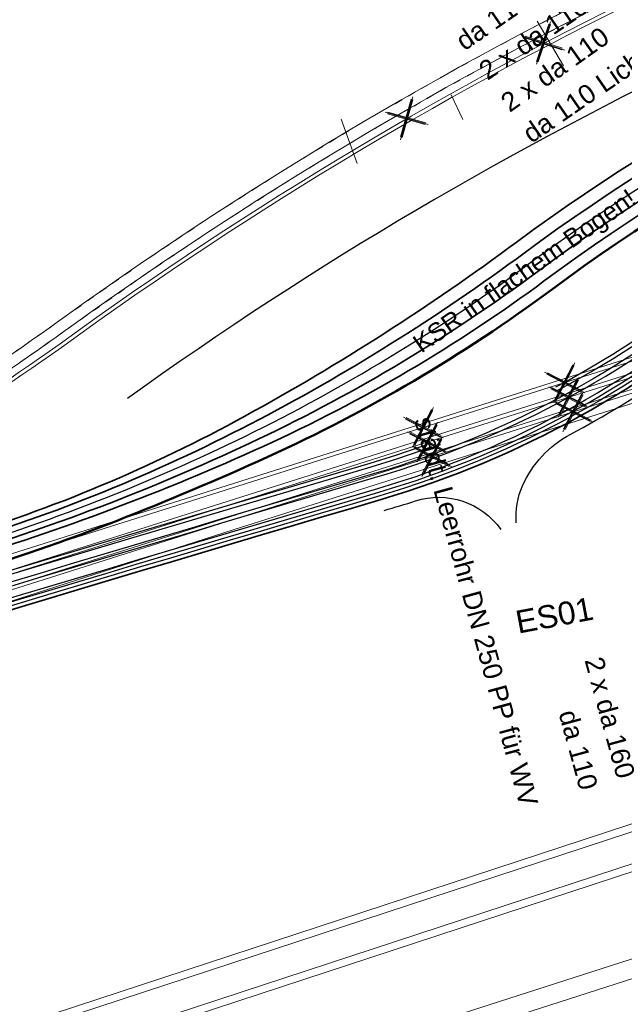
# Model space of a CAD drawing. Header units: metres. Extents: x -502 to 161, y -108 to 174.
# Tile 6 of 256: x -334 to -326, y -60 to -47. Entities that reach past the tile are written whole.
import ezdxf

# ---------------------------------------------------------------- set-up
doc = ezdxf.new("R2010")
doc.units = ezdxf.units.M
doc.header["$LTSCALE"] = 0.1
doc.linetypes.add('2-1', pattern=[0.17, 0.06, -0.025, 0.06, -0.025])
doc.linetypes.add('237', pattern=[93, 75, -18])
for name, color, linetype in [('BRI31-005.05-5p02-Koordinierung Lageplan 4. BA ZOB West 2022-06-15', 7, 'Continuous'), ('BRI31-005.06-5f07-Koordinierung Lageplan 4. BA ZOB Fernbusbahnh', 7, 'Continuous'), ('BRI31-005.07-5f08-Koordinierung Lageplan 4. BA Radstation - Seeterrasse 2023-05-31', 7, 'Continuous')]:
    doc.layers.add(name, color=color, linetype=linetype)
doc.styles.add('Arial', font='arial.ttf')

# ---------------------------------------------------------------- blocks, each defined once
blk = doc.blocks.new('1016')
at = {"color": 7, "linetype": 'Continuous', "lineweight": 9, "transparency": 33554687}
for p, q in [((0.703072, 0.277444), (1.257444, -0.276928)), ((1.257444, 0.277444), (0.703072, -0.276928))]:
    blk.add_line(p, q, dxfattribs=at)
at = {"color": 2, "linetype": 'Continuous', "lineweight": 20, "true_color": 0xffff00, "transparency": 33554687}
for p, q in [((1.212401, 0.25319), (0.727326, -0.231885)), ((0.727326, 0.232401), (1.212401, -0.252674)), ((0.748114, 0.25319), (1.23319, -0.231885)), ((1.23319, 0.232401), (0.748114, -0.252674))]:
    blk.add_line(p, q, dxfattribs=at)

msp = doc.modelspace()

# ---------------------------------------------------------------- linework, layer by layer
at = {"layer": 'BRI31-005.05-5p02-Koordinierung Lageplan 4. BA ZOB West 2022-06-15', "color": 255, "linetype": 'Continuous', "lineweight": 13, "transparency": 33554687, "flags": 128}
msp.add_lwpolyline([(-181.694, 38.893, 0.054139), (-198.436, 28.965), (-236.591, 0.344), (-264.067, -20.267), (-264.067, -20.267, -0.045833), (-278.968, -29.442), (-278.968, -29.442), (-281.731, -30.811), (-281.731, -30.811, -0.047348), (-316.383, -43.703), (-316.383, -43.703, 0.090587), (-332.98, -51.565, -0.025816), (-337.225, -54.294)], format="xyb", dxfattribs=at)
at = {"layer": 'BRI31-005.05-5p02-Koordinierung Lageplan 4. BA ZOB West 2022-06-15', "color": 114, "linetype": 'Continuous', "lineweight": 18, "true_color": 0x00994c, "transparency": 33554687, "flags": 128}
for points in [[(-413.89, -82.119), (-380.577, -70.144), (-376.207, -68.576), (-344.236, -57.784), (-318.27, -49.558), (-311.477, -47.405), (-273.376, -35.43), (-251.136, -28.083), (-229.503, -20.765)], [(-413.818, -82.306), (-376.141, -68.765), (-344.174, -57.975), (-318.22, -49.752), (-311.417, -47.596), (-273.313, -35.619), (-251.072, -28.273), (-229.439, -20.954)], [(-413.747, -82.493), (-376.075, -68.954), (-344.111, -58.165), (-318.16, -49.942), (-311.357, -47.787), (-273.253, -35.81), (-251.008, -28.462), (-229.375, -21.144)]]:
    msp.add_lwpolyline(points, dxfattribs=at)
at = {"layer": 'BRI31-005.05-5p02-Koordinierung Lageplan 4. BA ZOB West 2022-06-15', "color": 255, "linetype": 'Continuous', "lineweight": 13, "transparency": 33554687, "flags": 128}
for points in [[(-229.487, -20.812), (-251.12, -28.131), (-273.36, -35.477), (-311.462, -47.453), (-318.255, -49.605), (-344.22, -57.832), (-376.19, -68.624), (-413.872, -82.166)], [(-229.423, -21.002), (-251.056, -28.32), (-273.297, -35.667), (-311.402, -47.644), (-318.205, -49.799), (-344.158, -58.022), (-376.125, -68.812), (-413.801, -82.353)], [(-229.359, -21.191), (-250.992, -28.51), (-273.238, -35.858), (-311.342, -47.835), (-318.145, -49.99), (-344.096, -58.212), (-376.059, -69.001), (-413.729, -82.54)]]:
    msp.add_lwpolyline(points, dxfattribs=at)
at = {"layer": 'BRI31-005.05-5p02-Koordinierung Lageplan 4. BA ZOB West 2022-06-15', "color": 3, "linetype": 'Continuous', "lineweight": 35, "true_color": 0x00ff00, "transparency": 33554687, "flags": 128}
for points in [[(-334.671, -54.314, 0.052535), (-330.789, -52.686, 0.033847), (-327.234, -50.409), (-327.234, -50.409, -0.085726), (-319.438, -46.484), (-319.438, -46.484), (-319.438, -46.484, -0.022981), (-317.1, -45.888), (-317.1, -45.888), (-311.335, -44.435), (-303.748, -41.619), (-298.56, -39.334), (-285.118, -33.615), (-279.406, -30.924), (-270.947, -26.71, 0.095997)], [(-270.88, -26.844), (-279.34, -31.058), (-285.056, -33.752), (-298.5, -39.472), (-303.692, -41.758), (-311.29, -44.579), (-318.172, -46.313, 0.012091), (-319.388, -46.651), (-319.388, -46.651, 0.085726), (-327.13, -50.549), (-327.13, -50.549), (-327.13, -50.549, -0.039693), (-330.726, -52.794), (-330.726, -52.794, -0.046683), (-334.649, -54.386)], [(-270.746, -27.112), (-279.21, -31.328), (-284.934, -34.026), (-298.381, -39.747), (-303.579, -42.036), (-311.201, -44.865), (-318.104, -46.606), (-318.104, -46.606, 0.01204), (-319.3, -46.938), (-319.3, -46.938), (-319.3, -46.938, 0.085726), (-326.951, -50.79), (-326.951, -50.79, -0.04835), (-330.613, -52.989, -0.038026), (-334.606, -54.529)], [(-334.584, -54.601), (-334.584, -54.601, 0.033761), (-330.557, -53.087), (-330.557, -53.087, 0.052622), (-326.862, -50.911), (-326.862, -50.911, -0.085726), (-319.257, -47.082), (-319.257, -47.082, -0.012035), (-318.068, -46.751), (-311.157, -45.009), (-303.523, -42.175), (-298.321, -39.885), (-284.872, -34.163), (-279.144, -31.463), (-270.679, -27.247, 0.095997)]]:
    msp.add_lwpolyline(points, format="xyb", dxfattribs=at)
at = {"layer": 'BRI31-005.05-5p02-Koordinierung Lageplan 4. BA ZOB West 2022-06-15', "color": 114, "linetype": 'Continuous', "lineweight": 35, "true_color": 0x00994c, "transparency": 33554687, "flags": 128}
msp.add_lwpolyline([(-378.939, -69.738, -0.010878), (-329.01, -53.784, 0.109056), (-324.104, -51.073, -0.054453), (-321.795, -49.448, -0.478683), (-316.667, -51.547), (-314.33, -59.394), (-314.33, -59.394, 0.410959), (-312.912, -60.171), (-312.912, -60.171), (-305.311, -58), (-305.311, -58, -0.249835), (-303.563, -58.375), (-303.563, -58.375), (-295.401, -65.263), (-295.401, -65.263, 0.225936), (-292.178, -66.109), (-292.178, -66.109), (-275.174, -62.877)], format="xyb", dxfattribs=at)
at = {"layer": 'BRI31-005.06-5f07-Koordinierung Lageplan 4. BA ZOB Fernbusbahnh', "color": 7, "linetype": 'Continuous', "lineweight": 20, "transparency": 33554687}
for p, q in [((-326.613, -48.093), (-326.961, -47.507)), ((-327.938, -48.797), (-328.091, -48.473)), ((-329.322, -49.373), (-329.531, -48.794))]:
    msp.add_line(p, q, dxfattribs=at)
at = {"layer": 'BRI31-005.06-5f07-Koordinierung Lageplan 4. BA ZOB Fernbusbahnh', "color": 7, "linetype": 'Continuous', "lineweight": 13, "transparency": 33554687, "flags": 128}
for points in [[(-337.053, -53.906), (-337.053, -53.906, 0.024076), (-333.124, -51.36), (-333.124, -51.36, -0.090571), (-316.448, -43.461, 0.047347), (-281.841, -30.587), (-279.077, -29.218, 0.045809), (-264.224, -20.071), (-198.594, 29.158, -0.054812), (-181.586, 39.217), (-181.586, 39.217, -0.038475), (-159.177, 47.336), (-159.177, 47.336, 0.039395), (-137.757, 55.141), (-137.192, 55.4), (-137.192, 55.4, 0.064343), (-127.446, 61.52), (-127.446, 61.52), (-122.571, 65.536, -0.170872), (-88.33, 78.059), (-82.282, 78.436), (-80.567, 79.709), (-70.98, 86.821), (-68.555, 87.666)], [(-336.978, -54.036), (-336.978, -54.036, 0.024076), (-333.036, -51.482), (-333.036, -51.482, -0.090571), (-316.409, -43.606), (-316.409, -43.606, 0.047348), (-281.775, -30.721), (-281.775, -30.721), (-279.011, -29.352, 0.045809), (-264.134, -20.191)]]:
    msp.add_lwpolyline(points, format="xyb", dxfattribs=at)
at = {"layer": 'BRI31-005.06-5f07-Koordinierung Lageplan 4. BA ZOB Fernbusbahnh', "color": 190, "linetype": 'Continuous', "lineweight": 13, "true_color": 0x7f00ff, "transparency": 33554687, "flags": 128}
msp.add_lwpolyline([(-337.2, -54.337, 0.025831), (-332.949, -51.604, -0.090589), (-316.367, -43.75), (-316.367, -43.75, 0.047344), (-281.709, -30.856), (-281.709, -30.856), (-278.944, -29.487), (-278.944, -29.487, 0.045829), (-264.037, -20.307), (-264.037, -20.307), (-198.414, 28.918, -0.054812), (-181.463, 38.943)], format="xyb", dxfattribs=at)
at = {"layer": 'BRI31-005.06-5f07-Koordinierung Lageplan 4. BA ZOB Fernbusbahnh', "color": 255, "linetype": 'Continuous', "lineweight": 9, "transparency": 33554687, "flags": 128}
msp.add_lwpolyline([(-181.694, 38.893, 0.054139), (-198.436, 28.965), (-236.591, 0.344), (-264.067, -20.267), (-264.067, -20.267, -0.045833), (-278.968, -29.442), (-278.968, -29.442), (-281.731, -30.811), (-281.731, -30.811, -0.047348), (-316.383, -43.703), (-316.383, -43.703, 0.090587), (-332.98, -51.565, -0.025816), (-337.225, -54.294)], format="xyb", dxfattribs=at)
for points in [[(-229.487, -20.812), (-251.12, -28.131), (-273.36, -35.477), (-311.462, -47.453), (-318.255, -49.605), (-344.22, -57.832), (-376.19, -68.624), (-413.872, -82.166)], [(-229.423, -21.002), (-251.056, -28.32), (-273.297, -35.667), (-311.402, -47.644), (-318.205, -49.799), (-344.158, -58.022), (-376.125, -68.812), (-413.801, -82.353)], [(-229.359, -21.191), (-250.992, -28.51), (-273.238, -35.858), (-311.342, -47.835), (-318.145, -49.99), (-344.096, -58.212), (-376.059, -69.001), (-413.729, -82.54)]]:
    msp.add_lwpolyline(points, dxfattribs=at)
at = {"layer": 'BRI31-005.06-5f07-Koordinierung Lageplan 4. BA ZOB Fernbusbahnh', "color": 114, "linetype": 'Continuous', "lineweight": 13, "true_color": 0x00994c, "transparency": 33554687, "flags": 128}
for points in [[(-413.818, -82.306), (-376.141, -68.765), (-344.174, -57.975), (-318.22, -49.752), (-311.417, -47.596), (-273.313, -35.619), (-251.072, -28.273), (-229.439, -20.954)], [(-413.747, -82.493), (-376.075, -68.954), (-344.111, -58.165), (-318.16, -49.942), (-311.357, -47.787), (-273.253, -35.81), (-251.008, -28.462), (-229.375, -21.144)]]:
    msp.add_lwpolyline(points, dxfattribs=at)
at = {"layer": 'BRI31-005.06-5f07-Koordinierung Lageplan 4. BA ZOB Fernbusbahnh', "color": 3, "linetype": 'Continuous', "lineweight": 30, "true_color": 0x00ff00, "transparency": 33554687, "flags": 128}
for points in [[(-334.671, -54.314, 0.052535), (-330.789, -52.686, 0.033847), (-327.234, -50.409), (-327.234, -50.409, -0.085726), (-319.438, -46.484), (-319.438, -46.484), (-319.438, -46.484, -0.022981), (-317.1, -45.888), (-317.1, -45.888), (-311.335, -44.435), (-303.748, -41.619), (-298.56, -39.334), (-285.118, -33.615), (-279.406, -30.924), (-270.947, -26.71, 0.095997)], [(-270.88, -26.844), (-279.34, -31.058), (-285.056, -33.752), (-298.5, -39.472), (-303.692, -41.758), (-311.29, -44.579), (-318.172, -46.313, 0.012091), (-319.388, -46.651), (-319.388, -46.651, 0.085726), (-327.13, -50.549), (-327.13, -50.549), (-327.13, -50.549, -0.039693), (-330.726, -52.794), (-330.726, -52.794, -0.046683), (-334.649, -54.386)], [(-270.746, -27.112), (-279.21, -31.328), (-284.934, -34.026), (-298.381, -39.747), (-303.579, -42.036), (-311.201, -44.865), (-318.104, -46.606), (-318.104, -46.606, 0.01204), (-319.3, -46.938), (-319.3, -46.938), (-319.3, -46.938, 0.085726), (-326.951, -50.79), (-326.951, -50.79, -0.04835), (-330.613, -52.989, -0.038026), (-334.606, -54.529)], [(-334.584, -54.601), (-334.584, -54.601, 0.033761), (-330.557, -53.087), (-330.557, -53.087, 0.052622), (-326.862, -50.911), (-326.862, -50.911, -0.085726), (-319.257, -47.082), (-319.257, -47.082, -0.012035), (-318.068, -46.751), (-311.157, -45.009), (-303.523, -42.175), (-298.321, -39.885), (-284.872, -34.163), (-279.144, -31.463), (-270.679, -27.247, 0.095997)], [(-334.627, -54.458), (-334.627, -54.458, 0.042334), (-330.67, -52.892), (-330.67, -52.892), (-330.67, -52.892, 0.04404), (-327.041, -50.67), (-327.041, -50.67, -0.085726), (-319.344, -46.795, -0.012068), (-318.138, -46.459), (-311.246, -44.722)]]:
    msp.add_lwpolyline(points, format="xyb", dxfattribs=at)
at = {"layer": 'BRI31-005.06-5f07-Koordinierung Lageplan 4. BA ZOB Fernbusbahnh', "color": 1, "linetype": 'Continuous', "lineweight": 50, "true_color": 0xff0000, "transparency": 33554687, "flags": 128}
msp.add_lwpolyline([(-427.4, -82.95, -0.018874), (-409.249, -78.044, 0.02622), (-383.972, -70.811), (-382.148, -69.576, -0.000311), (-380.73, -69.086), (-378.526, -68.931, -0.009586), (-334.532, -54.774, 0.020339), (-332.488, -54.067, 0.013412), (-330.495, -53.224), (-330.495, -53.224, 0.052622), (-326.773, -51.031), (-326.773, -51.031), (-326.773, -51.031, -0.085726), (-319.213, -47.225), (-319.213, -47.225), (-319.213, -47.225, -0.012068), (-318.028, -46.896), (-318.028, -46.896), (-311.112, -45.152), (-303.466, -42.314), (-298.262, -40.023), (-284.811, -34.3), (-279.079, -31.598), (-270.612, -27.381)], format="xyb", dxfattribs=at)
at = {"layer": 'BRI31-005.06-5f07-Koordinierung Lageplan 4. BA ZOB Fernbusbahnh', "color": 7, "linetype": 'Continuous', "lineweight": 30, "transparency": 33554687, "flags": 128}
for points in [[(-316.093, -44.764, 0.090621), (-332.339, -52.459)], [(-319.371, -48.075, 0.106343), (-324.238, -50.771), (-324.238, -50.771, -0.107958), (-329.11, -53.449), (-329.11, -53.449, 0.011028), (-379.734, -69.642)], [(-379.718, -69.689), (-379.718, -69.689, -0.011028), (-329.095, -53.497), (-329.095, -53.497, 0.106845), (-324.22, -50.83, -0.105233), (-319.35, -48.147)], [(-379.669, -69.831), (-379.669, -69.831, -0.011028), (-329.053, -53.64), (-329.053, -53.64, 0.110169), (-324.188, -50.938), (-324.188, -50.938, -0.108555), (-319.328, -48.219), (-319.328, -48.219)], [(-379.653, -69.878, -0.011028), (-329.039, -53.688), (-329.039, -53.688, 0.109056), (-324.17, -50.998), (-324.17, -50.998), (-324.17, -50.998, -0.107443), (-319.306, -48.29), (-319.306, -48.29)]]:
    msp.add_lwpolyline(points, format="xyb", dxfattribs=at)
at = {"layer": 'BRI31-005.06-5f07-Koordinierung Lageplan 4. BA ZOB Fernbusbahnh', "color": 7, "linetype": '237', "lineweight": 30, "transparency": 33554687, "flags": 128}
for points in [[(-379.783, -69.5, -0.011028), (-329.152, -53.305), (-329.152, -53.305, 0.10797), (-324.281, -50.627), (-324.281, -50.627), (-324.281, -50.627, -0.106359), (-319.415, -47.932), (-319.415, -47.932)], [(-379.767, -69.547), (-379.767, -69.547, -0.011028), (-329.138, -53.353), (-329.138, -53.353, 0.106856), (-324.263, -50.687), (-324.263, -50.687, -0.105243), (-319.393, -48.003), (-319.393, -48.003)]]:
    msp.add_lwpolyline(points, format="xyb", dxfattribs=at)
at = {"layer": 'BRI31-005.06-5f07-Koordinierung Lageplan 4. BA ZOB Fernbusbahnh', "color": 114, "linetype": 'Continuous', "lineweight": 30, "true_color": 0x00994c, "transparency": 33554687, "flags": 128}
for points in [[(-272.19, -62.157), (-275.202, -62.729), (-292.206, -65.962, -0.225936), (-295.304, -65.149), (-303.467, -58.26, 0.249835), (-305.352, -57.855), (-312.953, -60.027, -0.410959), (-314.186, -59.351), (-316.508, -51.556, 0.47781), (-321.786, -49.386, 0.055166), (-324.137, -51.036), (-324.137, -51.036, -0.109056), (-329.025, -53.736), (-329.025, -53.736), (-329.025, -53.736, 0.010878), (-378.956, -69.691), (-378.956, -69.691)], [(-378.939, -69.738, -0.010878), (-329.01, -53.784, 0.109056), (-324.104, -51.073, -0.054453), (-321.795, -49.448, -0.478683), (-316.667, -51.547), (-314.33, -59.394), (-314.33, -59.394, 0.410959), (-312.912, -60.171), (-312.912, -60.171), (-305.311, -58), (-305.311, -58, -0.249835), (-303.563, -58.375), (-303.563, -58.375), (-295.401, -65.263), (-295.401, -65.263, 0.225936), (-292.178, -66.109), (-292.178, -66.109), (-275.174, -62.877)]]:
    msp.add_lwpolyline(points, format="xyb", dxfattribs=at)
at = {"layer": 'BRI31-005.06-5f07-Koordinierung Lageplan 4. BA ZOB Fernbusbahnh', "color": 190, "linetype": 'Continuous', "lineweight": 30, "true_color": 0x7f00ff, "transparency": 33554687, "flags": 128}
for points in [[(-327.234, -54.09, -0.125519), (-327.152, -53.603), (-327.152, -53.603, -0.167925), (-326.525, -52.93), (-326.525, -52.93, 0.058454), (-324.005, -51.186), (-324.005, -51.186, -0.058549), (-321.538, -49.479), (-321.538, -49.479, -0.473675), (-317.391, -51.216, -0.00419), (-317.38, -51.255), (-315.204, -58.561, -0.41981), (-315.895, -59.81), (-316.221, -59.9)], [(-328.968, -53.928), (-328.968, -53.928, 0.004977), (-328.556, -53.802), (-328.556, -53.802, -0.326475), (-327.437, -54.177)], [(-430.268, -97.734, -0.354375), (-429.652, -96.636), (-429.652, -96.636, -0.010691), (-381.692, -78.745), (-381.692, -78.745, -0.012927), (-316.593, -57.906, -0.404456), (-315.363, -58.553, -0.41981), (-316.054, -59.802), (-316.234, -59.852)]]:
    msp.add_lwpolyline(points, format="xyb", dxfattribs=at)
at = {"layer": 'BRI31-005.06-5f07-Koordinierung Lageplan 4. BA ZOB Fernbusbahnh', "color": 150, "linetype": 'Continuous', "lineweight": 13, "true_color": 0x007fff, "transparency": 33554687, "flags": 128}
for points in [[(-376.087, -75.201), (-311.07, -53.864), (-311.257, -53.294), (-376.274, -74.631)], [(-376.074, -75.092), (-311.145, -53.783), (-311.27, -53.403), (-376.199, -74.712)]]:
    msp.add_lwpolyline(points, dxfattribs=at)
at = {"layer": 'BRI31-005.06-5f07-Koordinierung Lageplan 4. BA ZOB Fernbusbahnh', "color": 14, "linetype": 'Continuous', "lineweight": 13, "true_color": 0x990000, "transparency": 33554687, "flags": 128}
msp.add_lwpolyline([(-374.487, -75.744), (-312.334, -55.775), (-312.41, -55.537), (-374.564, -75.506)], dxfattribs=at)
at = {"layer": 'BRI31-005.06-5f07-Koordinierung Lageplan 4. BA ZOB Fernbusbahnh', "color": 7, "linetype": 'Continuous', "lineweight": 9, "transparency": 33554687, "flags": 128}
msp.add_lwpolyline([(-408.321, -90.606), (-408.238, -90.55, -0.438109), (-407.902, -89.137), (-407.902, -89.137, -0.00496), (-390.065, -82.599), (-390.065, -82.599, -0.005654), (-366.84, -74.562, -0.001566), (-348.321, -68.502, -0.004896), (-331.55, -63.246, -0.005302), (-312.755, -57.659), (-312.782, -57.563), (-312.782, -57.563, 0.005302), (-331.58, -63.15), (-331.58, -63.15, 0.004896), (-348.352, -68.407, 0.001566), (-366.871, -74.467), (-366.871, -74.467, 0.005654), (-390.099, -82.505), (-390.099, -82.505, 0.004962), (-407.944, -89.046, 0.440224), (-408.321, -90.606)], format="xyb", dxfattribs=at)
at = {"layer": 'BRI31-005.06-5f07-Koordinierung Lageplan 4. BA ZOB Fernbusbahnh', "color": 114, "linetype": 'Continuous', "lineweight": 13, "true_color": 0x00994c, "transparency": 33554687}
msp.add_polyline3d([(-413.89, -82.119, 0), (-380.577, -70.144, 0), (-376.207, -68.576, 0), (-344.236, -57.784, 0), (-318.27, -49.558, 0), (-311.477, -47.405, 0), (-273.376, -35.43, 0), (-251.136, -28.083, 0), (-229.503, -20.765, 0)], dxfattribs=at)
at = {"layer": 'BRI31-005.06-5f07-Koordinierung Lageplan 4. BA ZOB Fernbusbahnh', "color": 7, "linetype": 'Continuous', "lineweight": 13, "transparency": 33554687}
msp.add_polyline3d([(-318.936, -50.376, 321.453), (-330.952, -54.184, 321.413), (-340.58, -57.274, 321.439), (-350.185, -60.364, 321.455), (-359.813, -63.457, 321.465), (-371.788, -67.434, 321.46), (-381.327, -70.738, 321.484), (-390.827, -74.054, 321.541), (-399.205, -77.083, 321.526), (-408.585, -80.496, 321.618), (-418.014, -84.097, 321.614), (-427.523, -87.758, 321.674), (-436.856, -91.434, 321.761), (-448.494, -96.265, 321.831)], dxfattribs=at)
at = {"layer": 'BRI31-005.06-5f07-Koordinierung Lageplan 4. BA ZOB Fernbusbahnh', "color": 2, "linetype": 'Continuous', "true_color": 0xffff00, "transparency": 33554687}
msp.add_solid([(-332.762, -67.067), (-332.667, -67.404), (-291.135, -55.402), (-291.067, -55.746)], dxfattribs=at)
at = {"layer": 'BRI31-005.07-5f08-Koordinierung Lageplan 4. BA Radstation - Seeterrasse 2023-05-31', "color": 7, "linetype": '2-1', "lineweight": 13, "transparency": 33554687, "flags": 128}
for points in [[(-337.053, -53.906), (-337.053, -53.906, 0.024076), (-333.124, -51.36), (-333.124, -51.36, -0.090571), (-316.448, -43.461, 0.047347), (-281.841, -30.587), (-279.077, -29.218, 0.045809), (-264.224, -20.071), (-198.594, 29.158, -0.054812), (-181.586, 39.217), (-181.586, 39.217, -0.038475), (-159.177, 47.336), (-159.177, 47.336, 0.039395), (-137.757, 55.141), (-137.192, 55.4), (-137.192, 55.4, 0.064343), (-127.446, 61.52), (-127.446, 61.52), (-122.571, 65.536, -0.170872), (-88.33, 78.059), (-82.282, 78.436), (-80.567, 79.709), (-70.98, 86.821), (-68.555, 87.666)], [(-337.053, -53.906), (-337.053, -53.906, 0.024076), (-333.124, -51.36), (-333.124, -51.36, -0.090571), (-316.448, -43.461, 0.047347), (-281.841, -30.587), (-279.077, -29.218, 0.045809), (-264.224, -20.071), (-198.594, 29.158, -0.054812), (-181.586, 39.217), (-181.586, 39.217, -0.038475), (-159.177, 47.336), (-159.177, 47.336, 0.039395), (-137.757, 55.141), (-137.192, 55.4), (-137.192, 55.4, 0.064343), (-127.446, 61.52), (-127.446, 61.52), (-122.571, 65.536, -0.170872), (-88.33, 78.059), (-82.282, 78.436), (-80.567, 79.709), (-70.98, 86.821), (-68.555, 87.666)], [(-336.978, -54.036), (-336.978, -54.036, 0.024076), (-333.036, -51.482), (-333.036, -51.482, -0.090571), (-316.409, -43.606), (-316.409, -43.606, 0.047348), (-281.775, -30.721), (-281.775, -30.721), (-279.011, -29.352, 0.045809), (-264.134, -20.191), (-198.504, 29.038), (-198.504, 29.038, -0.054812), (-181.524, 39.08), (-181.524, 39.08, -0.038475), (-159.137, 47.192), (-159.137, 47.192, 0.039395), (-137.695, 55.004), (-137.695, 55.004), (-137.129, 55.264, 0.064344), (-127.35, 61.405), (-122.476, 65.42), (-122.476, 65.42, -0.17089), (-88.325, 77.909), (-88.325, 77.909), (-82.228, 78.289), (-80.478, 79.588), (-70.909, 86.687), (-68.561, 87.506)], [(-336.978, -54.036), (-336.978, -54.036, 0.024076), (-333.036, -51.482), (-333.036, -51.482, -0.090571), (-316.409, -43.606), (-316.409, -43.606, 0.047348), (-281.775, -30.721), (-281.775, -30.721), (-279.011, -29.352, 0.045809), (-264.134, -20.191), (-198.504, 29.038), (-198.504, 29.038, -0.054812), (-181.524, 39.08), (-181.524, 39.08, -0.038475), (-159.137, 47.192), (-159.137, 47.192, 0.039395), (-137.695, 55.004), (-137.695, 55.004), (-137.129, 55.264, 0.064344), (-127.35, 61.405), (-122.476, 65.42), (-122.476, 65.42, -0.17089), (-88.325, 77.909), (-88.325, 77.909), (-82.228, 78.289), (-80.478, 79.588), (-70.909, 86.687), (-68.561, 87.506)]]:
    msp.add_lwpolyline(points, format="xyb", dxfattribs=at)

# ---------------------------------------------------------------- block references
at = {"layer": 'BRI31-005.06-5f07-Koordinierung Lageplan 4. BA ZOB Fernbusbahnh', "color": 7, "transparency": 33554687, "xscale": 0.75, "yscale": 0.75, "zscale": 0.75}
for p, rotation in [((-326.22, -47.461), 206.8222686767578), ((-328.032, -48.423), 209.1227783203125), ((-325.9, -52.027), 197.5798553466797), ((-325.846, -52.22), 197.5798553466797), ((-325.785, -52.411), 197.5798553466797), ((-327.755, -52.615), 197.5798553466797), ((-327.7, -52.808), 197.5798553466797), ((-327.639, -52.998), 197.5798553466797)]:
    msp.add_blockref('1016', p, dxfattribs=dict(at, rotation=rotation))

# ---------------------------------------------------------------- texts
at = {"layer": 'BRI31-005.06-5f07-Koordinierung Lageplan 4. BA ZOB Fernbusbahnh', "color": 7, "transparency": 33554687, "char_height": 0.25, "attachment_point": 1, "rotation": 34.5485, "line_spacing_factor": 0.25, "style": 'Arial'}
for s, insert in [('da 110 PLS', (-328.057, -47.697)), ('2 x da 110 Res', (-327.754, -48.085))]:
    msp.add_mtext(s, dxfattribs=dict(at, insert=insert))
at = {"layer": 'BRI31-005.06-5f07-Koordinierung Lageplan 4. BA ZOB Fernbusbahnh', "color": 190, "true_color": 0x7f00ff, "transparency": 33554687, "attachment_point": 1, "line_spacing_factor": 0.25, "style": 'Arial'}
for s, insert, char_height, rotation in [('da 110 Licht (01)', (-327.179, -48.911), 0.25, 34.5485), ('ES01', (-327.265, -55.25), 0.3, 10.629)]:
    msp.add_mtext(s, dxfattribs=dict(at, insert=insert, char_height=char_height, rotation=rotation))
at = {"layer": 'BRI31-005.06-5f07-Koordinierung Lageplan 4. BA ZOB Fernbusbahnh', "color": 255, "transparency": 33554687, "insert": (-327.466, -48.507), "char_height": 0.25, "attachment_point": 1, "rotation": 35.2384, "line_spacing_factor": 0.25, "style": 'Arial'}
msp.add_mtext('2 x da 110', dxfattribs=at)
at = {"layer": 'BRI31-005.06-5f07-Koordinierung Lageplan 4. BA ZOB Fernbusbahnh', "color": 251, "true_color": 0x5b5b5b, "transparency": 33554687, "attachment_point": 1, "line_spacing_factor": 0.25, "style": 'Arial'}
for s, insert, char_height, rotation in [('KSR in flachem Bogen!', (-328.619, -51.673), 0.24, 34.8414), ('2 x da 160', (-326.098, -55.826), 0.25, 285.2573), ('da 110', (-326.439, -56.521), 0.25, 285.2573)]:
    msp.add_mtext(s, dxfattribs=dict(at, insert=insert, char_height=char_height, rotation=rotation))
at = {"layer": 'BRI31-005.06-5f07-Koordinierung Lageplan 4. BA ZOB Fernbusbahnh', "color": 4, "true_color": 0x00ffff, "transparency": 33554687, "insert": (-328.333, -52.672), "char_height": 0.25, "attachment_point": 1, "rotation": 285.2573, "line_spacing_factor": 0.25, "style": 'Arial'}
msp.add_mtext('städt. Leerrohr DN 250 PP für WV', dxfattribs=at)

doc.saveas('drawing.dxf')
